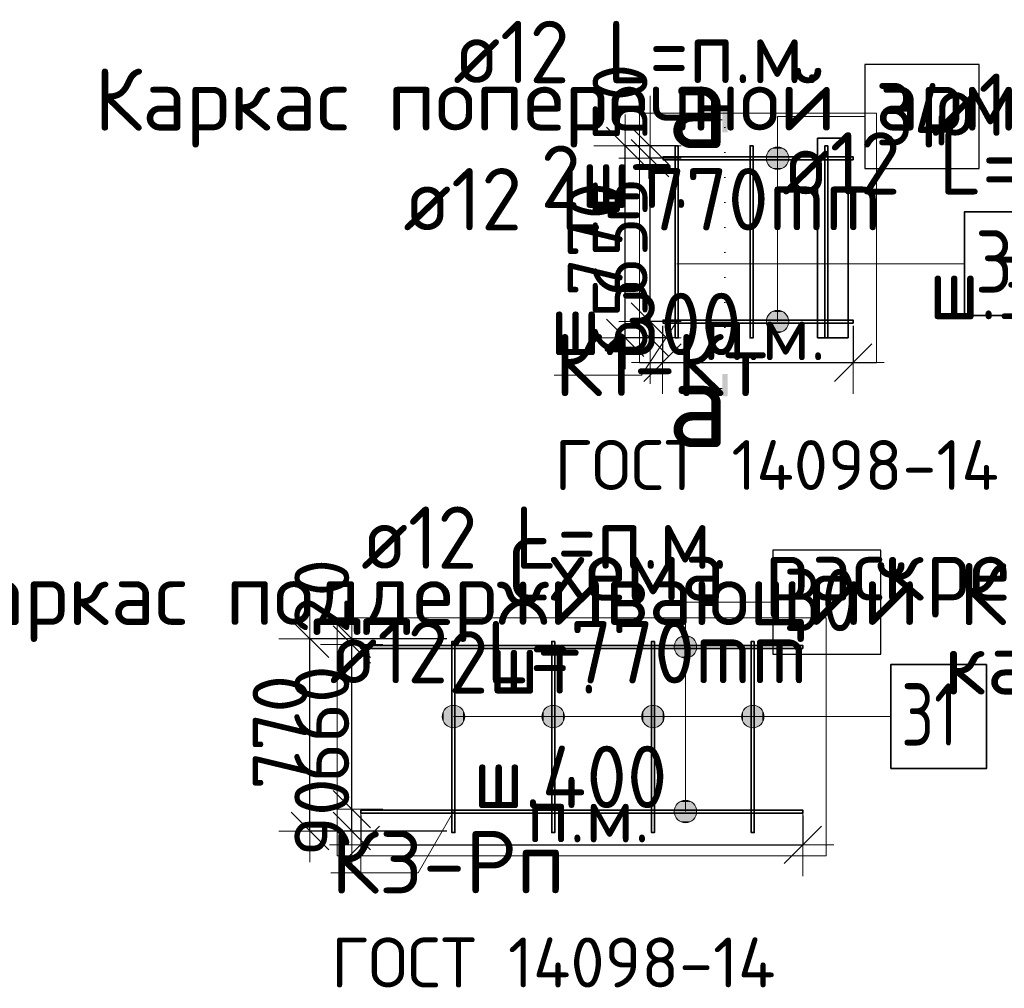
# Model space of a CAD drawing. Header units: millimetres. Extents: x -3725 to 93325, y -74170 to 82591.
# Tile 130 of 140: x 68368 to 72315, y 71222 to 75105. Entities that reach past the tile are written whole.
import ezdxf

# ---------------------------------------------------------------- set-up
doc = ezdxf.new("R2010")
doc.units = ezdxf.units.MM
doc.header["$PDMODE"] = 65
doc.linetypes.add('______9', pattern=[100, 0, -100])
doc.layers.add('_3700', color=7, linetype='Continuous')
for name, color, linetype, lineweight in [('Standard', 7, 'Continuous', 25), ('Арм.стержн. Доп. арматура', 180, 'Continuous', 35), ('Размерная линия_ общее', 7, 'Continuous', 13)]:
    doc.layers.add(name, color=color, linetype=linetype, lineweight=lineweight)
doc.layers.add('Арм.стержн. Фиксатор', color=7, linetype='Continuous', lineweight=35, true_color=0x501e0f)
doc.styles.add('ARIAL', font='ARIAL.TTF')
doc.styles.add('ISOCPEUR', font='ISOCPEUR')
doc.dimstyles.new('DIMSTYLE_3', dxfattribs={"dimtxt": 220, "dimasz": 250, "dimexe": 0, "dimexo": 0, "dimgap": 110, "dimtad": 2, "dimdec": 0, "dimrnd": 5, "dimzin": 12, "dimdsep": 46, "dimtxsty": 'ISOCPEUR', "dimblk1": 'ALL_ML_STRICH', "dimblk2": 'ALL_ML_STRICH', "dimsah": 1, "dimcen": 0, "dimclrd": 7, "dimclre": 256, "dimclrt": 7, "dimadec": 0, "dimazin": 0, "dimtfac": 1, "dimtdec": 0, "dimtix": 1, "dimtmove": 2, "dimatfit": 3, "dimfxl": 0, "dimtzin": 0, "dimlwd": 0, "dimlwe": -3, "dimarcsym": 0})
doc.dimstyles.new('DIMSTYLE_5', dxfattribs={"dimtxt": 220, "dimasz": 250, "dimexe": 0, "dimexo": 0, "dimgap": 110, "dimtad": 2, "dimdec": 0, "dimrnd": 5, "dimzin": 12, "dimdsep": 46, "dimtxsty": 'ISOCPEUR', "dimblk1": 'ALL_ML_STRICH', "dimblk2": 'ALL_ML_STRICH', "dimsah": 1, "dimcen": 0, "dimclrd": 7, "dimclre": 256, "dimclrt": 7, "dimadec": 0, "dimazin": 0, "dimtfac": 1, "dimtdec": 0, "dimtix": 1, "dimtmove": 2, "dimatfit": 3, "dimfxl": 0, "dimtvp": 1.2, "dimtzin": 0, "dimlwd": 0, "dimlwe": -3, "dimarcsym": 0})

# ---------------------------------------------------------------- blocks, each defined once
blk = doc.blocks.new('ALL_ML_STRICH')
at = {"color": 0, "linetype": 'ByBlock', "lineweight": -2}
for p, q in [((0, -0.5), (0, 0.5)), ((-0.3, -0.3), (0.3, 0.3)), ((-1, 0), (0.5, 0))]:
    blk.add_line(p, q, dxfattribs=at)
blk = doc.blocks.new('*D489')
at = {"layer": 'DEFPOINTS', "color": 7, "linetype": 'Continuous', "lineweight": 13, "transparency": 33554687}
for p in [(70945.3, 73897.7), (71709.3, 73897.7), (70945.3, 73730.3)]:
    blk.add_point(p, dxfattribs=at)
at = {"layer": 'Размерная линия_ общее', "color": 253, "linetype": 'Continuous', "lineweight": -2, "true_color": 0xa0a0a0, "transparency": 33554687}
for p, q in [((70945.3, 73877.7), (70945.3, 73730.3)), ((71709.3, 73877.7), (71709.3, 73730.3))]:
    blk.add_line(p, q, dxfattribs=at)
at = {"layer": 'Размерная линия_ общее', "color": 7, "linetype": 'Continuous', "lineweight": -2, "transparency": 33554687}
blk.add_line((70945.3, 73730.3), (71709.3, 73730.3), dxfattribs=at)
at = {"layer": 'Размерная линия_ общее', "color": 7, "linetype": 'Continuous', "lineweight": 13, "transparency": 33554687, "xscale": 250, "yscale": 250, "zscale": 250, "rotation": 180}
blk.add_blockref('ALL_ML_STRICH', (70945.3, 73730.3), dxfattribs=at)
at = {"layer": 'Размерная линия_ общее', "color": 7, "linetype": 'Continuous', "lineweight": 13, "transparency": 33554687, "xscale": 250, "yscale": 250, "zscale": 250}
blk.add_blockref('ALL_ML_STRICH', (71709.3, 73730.3), dxfattribs=at)
at = {"layer": 'Размерная линия_ общее', "color": 7, "linetype": 'Continuous', "lineweight": 13, "transparency": 33554687, "insert": (71107.3, 73960.3), "char_height": 220, "width": 11, "attachment_point": 1, "line_spacing_factor": 0.60241, "style": 'ISOCPEUR'}
blk.add_mtext('п.м.', dxfattribs=at)
blk = doc.blocks.new('*D490')
at = {"layer": 'DEFPOINTS', "color": 7, "linetype": 'Continuous', "lineweight": 13, "transparency": 33554687}
for p in [(71028, 74599.7), (70795.2, 73829.7), (71028, 73829.7)]:
    blk.add_point(p, dxfattribs=at)
at = {"layer": 'Размерная линия_ общее', "color": 253, "linetype": 'Continuous', "lineweight": -2, "true_color": 0xa0a0a0, "transparency": 33554687}
for p, q in [((71008, 74599.7), (70795.2, 74599.7)), ((71008, 73829.7), (70795.2, 73829.7))]:
    blk.add_line(p, q, dxfattribs=at)
at = {"layer": 'Размерная линия_ общее', "color": 7, "linetype": 'Continuous', "lineweight": -2, "transparency": 33554687}
blk.add_line((70795.2, 73829.7), (70795.2, 74599.7), dxfattribs=at)
at = {"layer": 'Размерная линия_ общее', "color": 7, "linetype": 'Continuous', "lineweight": 13, "transparency": 33554687, "xscale": 250, "yscale": 250, "zscale": 250}
for p, rotation in [((70795.2, 74599.7), 90), ((70795.2, 73829.7), 270)]:
    blk.add_blockref('ALL_ML_STRICH', p, dxfattribs=dict(at, rotation=rotation))
at = {"layer": 'Размерная линия_ общее', "color": 7, "linetype": 'Continuous', "lineweight": 13, "transparency": 33554687, "insert": (70675.2, 74225.7), "char_height": 220, "width": 660, "attachment_point": 5, "rotation": 90, "style": 'ISOCPEUR'}
blk.add_mtext('\\A1;{770}', dxfattribs=at)
blk = doc.blocks.new('*D491')
at = {"layer": 'DEFPOINTS', "color": 7, "linetype": 'Continuous', "lineweight": 13, "transparency": 33554687}
for p in [(71002.5, 73894.7), (70895.2, 73829.7), (71028, 73829.7)]:
    blk.add_point(p, dxfattribs=at)
at = {"layer": 'Размерная линия_ общее', "color": 253, "linetype": 'Continuous', "lineweight": -2, "true_color": 0xa0a0a0, "transparency": 33554687}
for p, q in [((70982.5, 73894.7), (70895.2, 73894.7)), ((71008, 73829.7), (70895.2, 73829.7))]:
    blk.add_line(p, q, dxfattribs=at)
at = {"layer": 'Размерная линия_ общее', "color": 7, "linetype": 'Continuous', "lineweight": -2, "transparency": 33554687}
blk.add_line((70895.2, 73829.7), (70895.2, 73894.7), dxfattribs=at)
at = {"layer": 'Размерная линия_ общее', "color": 7, "linetype": 'Continuous', "lineweight": 13, "transparency": 33554687, "xscale": 250, "yscale": 250, "zscale": 250}
for p, rotation in [((70895.2, 73829.7), 270), ((70895.2, 73894.7), 90)]:
    blk.add_blockref('ALL_ML_STRICH', p, dxfattribs=dict(at, rotation=rotation))
at = {"layer": 'Размерная линия_ общее', "color": 7, "linetype": 'Continuous', "lineweight": 13, "transparency": 33554687, "insert": (70775.2, 73910.6), "char_height": 220, "width": 440, "attachment_point": 5, "rotation": 90, "style": 'ISOCPEUR'}
blk.add_mtext('\\A1;{65}', dxfattribs=at)
blk = doc.blocks.new('*D492')
at = {"layer": 'DEFPOINTS', "color": 7, "linetype": 'Continuous', "lineweight": 13, "transparency": 33554687}
for p in [(71002.5, 74549.7), (70895.2, 73894.7), (71002.5, 73894.7)]:
    blk.add_point(p, dxfattribs=at)
at = {"layer": 'Размерная линия_ общее', "color": 253, "linetype": 'Continuous', "lineweight": -2, "true_color": 0xa0a0a0, "transparency": 33554687}
for p, q in [((70982.5, 74549.7), (70895.2, 74549.7)), ((70982.5, 73894.7), (70895.2, 73894.7))]:
    blk.add_line(p, q, dxfattribs=at)
at = {"layer": 'Размерная линия_ общее', "color": 7, "linetype": 'Continuous', "lineweight": -2, "transparency": 33554687}
blk.add_line((70895.2, 73894.7), (70895.2, 74549.7), dxfattribs=at)
at = {"layer": 'Размерная линия_ общее', "color": 7, "linetype": 'Continuous', "lineweight": 13, "transparency": 33554687, "xscale": 250, "yscale": 250, "zscale": 250}
for p, rotation in [((70895.2, 74549.7), 90), ((70895.2, 73894.7), 270)]:
    blk.add_blockref('ALL_ML_STRICH', p, dxfattribs=dict(at, rotation=rotation))
at = {"layer": 'Размерная линия_ общее', "color": 7, "linetype": 'Continuous', "lineweight": 13, "transparency": 33554687, "insert": (70775.2, 74233.2), "char_height": 220, "width": 660, "attachment_point": 5, "rotation": 90, "style": 'ISOCPEUR'}
blk.add_mtext('\\A1;{655}', dxfattribs=at)
blk = doc.blocks.new('*D493')
at = {"layer": 'DEFPOINTS', "color": 7, "linetype": 'Continuous', "lineweight": 13, "transparency": 33554687}
for p in [(71028, 74599.7), (70895.2, 74549.7), (71002.5, 74549.7)]:
    blk.add_point(p, dxfattribs=at)
at = {"layer": 'Размерная линия_ общее', "color": 253, "linetype": 'Continuous', "lineweight": -2, "true_color": 0xa0a0a0, "transparency": 33554687}
for p, q in [((71008, 74599.7), (70895.2, 74599.7)), ((70982.5, 74549.7), (70895.2, 74549.7))]:
    blk.add_line(p, q, dxfattribs=at)
at = {"layer": 'Размерная линия_ общее', "color": 7, "linetype": 'Continuous', "lineweight": -2, "transparency": 33554687}
blk.add_line((70895.2, 74549.7), (70895.2, 74599.7), dxfattribs=at)
at = {"layer": 'Размерная линия_ общее', "color": 7, "linetype": 'Continuous', "lineweight": 13, "transparency": 33554687, "xscale": 250, "yscale": 250, "zscale": 250}
for p, rotation in [((70895.2, 74549.7), 270), ((70895.2, 74599.7), 90)]:
    blk.add_blockref('ALL_ML_STRICH', p, dxfattribs=dict(at, rotation=rotation))
at = {"layer": 'Размерная линия_ общее', "color": 7, "linetype": 'Continuous', "lineweight": 13, "transparency": 33554687, "insert": (70775, 74773.6), "char_height": 220, "width": 440, "attachment_point": 5, "rotation": 90, "style": 'ISOCPEUR'}
blk.add_mtext('\\A1;{50}', dxfattribs=at)
blk = doc.blocks.new('СЛОЖНЫЙ_ОБЪЕКТ_8')
at = {"layer": '_3700', "linetype": 'Continuous', "lineweight": 25, "true_color": 0x000000, "transparency": 33554687}
blk.add_hatch(color=18, dxfattribs=at).paths.add_polyline_path([(71184.9, 74731.1), (71184.8, 74730.4), (71184.8, 74654.1), (71206.5, 74654.1), (71206.5, 74730.4), (71206.4, 74731.1), (71206.3, 74731.7), (71206.1, 74732.4), (71205.8, 74732.9), (71205.4, 74733.5), (71205, 74734), (71204.5, 74734.4), (71203.9, 74734.8), (71203.3, 74735.1), (71202.7, 74735.3), (71202.1, 74735.4), (71201.4, 74735.5), (71189.9, 74735.5), (71189.2, 74735.4), (71188.6, 74735.3), (71188, 74735.1), (71187.4, 74734.8), (71186.8, 74734.4), (71186.3, 74734), (71185.9, 74733.5), (71185.5, 74732.9), (71185.2, 74732.4), (71185, 74731.7)])
blk.add_hatch(color=18, dxfattribs=at).paths.add_polyline_path([(71184.9, 73599.6), (71184.8, 73600.2), (71184.8, 73684.2), (71206.5, 73684.2), (71206.5, 73600.2), (71206.4, 73599.6), (71206.3, 73598.9), (71206.1, 73598.3), (71205.8, 73597.7), (71205.4, 73597.1), (71205, 73596.7), (71204.5, 73596.2), (71203.9, 73595.9), (71203.3, 73595.6), (71202.7, 73595.3), (71202.1, 73595.2), (71201.4, 73595.2), (71189.9, 73595.2), (71189.2, 73595.2), (71188.6, 73595.3), (71188, 73595.6), (71187.4, 73595.9), (71186.8, 73596.2), (71186.3, 73596.7), (71185.9, 73597.1), (71185.5, 73597.7), (71185.2, 73598.3), (71185, 73598.9)], flags=16)
at = {"layer": '_3700', "color": 7, "linetype": 'Continuous', "lineweight": 13, "transparency": 33554687}
for p, q in [((71184.8, 74704.1), (71049.9, 74704.1)), ((71184.8, 73626.6), (71049.9, 73626.6))]:
    blk.add_line(p, q, dxfattribs=at)
at = {"layer": '_3700', "color": 7, "linetype": '______9', "lineweight": 13, "transparency": 33554687}
blk.add_line((71195.7, 74672.3), (71195.7, 73663), dxfattribs=at)
at = {"layer": '_3700', "color": 7, "linetype": 'Continuous', "lineweight": 13, "transparency": 33554687, "char_height": 350, "width": 420, "attachment_point": 5, "style": 'ISOCPEUR'}
for insert in [(71086.9, 74765.2), (71087.9, 73566.7)]:
    blk.add_mtext('\\A1;{\\fISOCPEUR|i0|b0;\\H350.000000;\\W1.000000;\\C7;а}\\P', dxfattribs=dict(at, insert=insert))
blk = doc.blocks.new('*D499')
at = {"layer": 'DEFPOINTS', "color": 7, "linetype": 'Continuous', "lineweight": 13, "transparency": 33554687}
for p in [(69750, 71940.6), (69699.4, 71852.6), (70101.1, 71852.6)]:
    blk.add_point(p, dxfattribs=at)
at = {"layer": 'Размерная линия_ общее', "color": 253, "linetype": 'Continuous', "lineweight": -2, "true_color": 0xa0a0a0, "transparency": 33554687}
for p, q in [((69699.4, 71940.6), (69699.4, 71940.6)), ((70001.1, 71852.6), (69699.4, 71852.6))]:
    blk.add_line(p, q, dxfattribs=at)
at = {"layer": 'Размерная линия_ общее', "color": 7, "linetype": 'Continuous', "lineweight": -2, "transparency": 33554687}
blk.add_line((69699.4, 71852.6), (69699.4, 71940.6), dxfattribs=at)
at = {"layer": 'Размерная линия_ общее', "color": 7, "linetype": 'Continuous', "lineweight": 13, "transparency": 33554687, "xscale": 250, "yscale": 250, "zscale": 250}
for p, rotation in [((69699.4, 71852.6), 270), ((69699.4, 71940.6), 90)]:
    blk.add_blockref('ALL_ML_STRICH', p, dxfattribs=dict(at, rotation=rotation))
at = {"layer": 'Размерная линия_ общее', "color": 7, "linetype": 'Continuous', "lineweight": 13, "transparency": 33554687, "insert": (69579.4, 71907.6), "char_height": 220, "width": 440, "attachment_point": 5, "rotation": 90, "style": 'ISOCPEUR'}
blk.add_mtext('\\A1;{90}', dxfattribs=at)
blk = doc.blocks.new('*D500')
at = {"layer": 'DEFPOINTS', "color": 7, "linetype": 'Continuous', "lineweight": 13, "transparency": 33554687}
for p in [(69762, 72600.6), (69699.4, 71940.6), (69750, 71940.6)]:
    blk.add_point(p, dxfattribs=at)
at = {"layer": 'Размерная линия_ общее', "color": 253, "linetype": 'Continuous', "lineweight": -2, "true_color": 0xa0a0a0, "transparency": 33554687}
for p, q in [((69699.4, 72600.6), (69699.4, 72600.6)), ((69699.4, 71940.6), (69699.4, 71940.6))]:
    blk.add_line(p, q, dxfattribs=at)
at = {"layer": 'Размерная линия_ общее', "color": 7, "linetype": 'Continuous', "lineweight": -2, "transparency": 33554687}
blk.add_line((69699.4, 71940.6), (69699.4, 72600.6), dxfattribs=at)
at = {"layer": 'Размерная линия_ общее', "color": 7, "linetype": 'Continuous', "lineweight": 13, "transparency": 33554687, "xscale": 250, "yscale": 250, "zscale": 250}
for p, rotation in [((69699.4, 72600.6), 90), ((69699.4, 71940.6), 270)]:
    blk.add_blockref('ALL_ML_STRICH', p, dxfattribs=dict(at, rotation=rotation))
at = {"layer": 'Размерная линия_ общее', "color": 7, "linetype": 'Continuous', "lineweight": 13, "transparency": 33554687, "insert": (69579.4, 72281.6), "char_height": 220, "width": 660, "attachment_point": 5, "rotation": 90, "style": 'ISOCPEUR'}
blk.add_mtext('\\A1;{660}', dxfattribs=at)
blk = doc.blocks.new('*D501')
at = {"layer": 'DEFPOINTS', "color": 7, "linetype": 'Continuous', "lineweight": 13, "transparency": 33554687}
for p in [(69699.4, 72600.6), (69762, 72600.6), (70101.1, 72622.6)]:
    blk.add_point(p, dxfattribs=at)
at = {"layer": 'Размерная линия_ общее', "color": 253, "linetype": 'Continuous', "lineweight": -2, "true_color": 0xa0a0a0, "transparency": 33554687}
for p, q in [((70001.1, 72622.6), (69699.4, 72622.6)), ((69699.4, 72600.6), (69699.4, 72600.6))]:
    blk.add_line(p, q, dxfattribs=at)
at = {"layer": 'Размерная линия_ общее', "color": 7, "linetype": 'Continuous', "lineweight": -2, "transparency": 33554687}
blk.add_line((69699.4, 72600.6), (69699.4, 72622.6), dxfattribs=at)
at = {"layer": 'Размерная линия_ общее', "color": 7, "linetype": 'Continuous', "lineweight": 13, "transparency": 33554687, "xscale": 250, "yscale": 250, "zscale": 250}
for p, rotation in [((69699.4, 72600.6), 270), ((69699.4, 72622.6), 90)]:
    blk.add_blockref('ALL_ML_STRICH', p, dxfattribs=dict(at, rotation=rotation))
at = {"layer": 'Размерная линия_ общее', "color": 7, "linetype": 'Continuous', "lineweight": 13, "transparency": 33554687, "insert": (69579.5, 72793), "char_height": 220, "width": 440, "attachment_point": 5, "rotation": 90, "style": 'ISOCPEUR'}
blk.add_mtext('\\A1;{20}', dxfattribs=at)
blk = doc.blocks.new('*D502')
at = {"layer": 'DEFPOINTS', "color": 7, "linetype": 'Continuous', "lineweight": 13, "transparency": 33554687}
for p in [(70101.1, 72622.6), (69532, 71852.6), (70101.1, 71852.6)]:
    blk.add_point(p, dxfattribs=at)
at = {"layer": 'Размерная линия_ общее', "color": 253, "linetype": 'Continuous', "lineweight": -2, "true_color": 0xa0a0a0, "transparency": 33554687}
for p, q in [((70081.1, 72622.6), (69532, 72622.6)), ((70081.1, 71852.6), (69532, 71852.6))]:
    blk.add_line(p, q, dxfattribs=at)
at = {"layer": 'Размерная линия_ общее', "color": 7, "linetype": 'Continuous', "lineweight": -2, "transparency": 33554687}
blk.add_line((69532, 71852.6), (69532, 72622.6), dxfattribs=at)
at = {"layer": 'Размерная линия_ общее', "color": 7, "linetype": 'Continuous', "lineweight": 13, "transparency": 33554687, "xscale": 250, "yscale": 250, "zscale": 250}
for p, rotation in [((69532, 72622.6), 90), ((69532, 71852.6), 270)]:
    blk.add_blockref('ALL_ML_STRICH', p, dxfattribs=dict(at, rotation=rotation))
at = {"layer": 'Размерная линия_ общее', "color": 7, "linetype": 'Continuous', "lineweight": 13, "transparency": 33554687, "insert": (69412, 72248.6), "char_height": 220, "width": 660, "attachment_point": 5, "rotation": 90, "style": 'ISOCPEUR'}
blk.add_mtext('\\A1;{770}', dxfattribs=at)
blk = doc.blocks.new('*D503')
at = {"layer": 'DEFPOINTS', "color": 7, "linetype": 'Continuous', "lineweight": 13, "transparency": 33554687}
for p in [(69735.3, 71934.6), (71507.3, 71934.6), (69735.3, 71797.3)]:
    blk.add_point(p, dxfattribs=at)
at = {"layer": 'Размерная линия_ общее', "color": 253, "linetype": 'Continuous', "lineweight": -2, "true_color": 0xa0a0a0, "transparency": 33554687}
for p, q in [((69735.3, 71914.6), (69735.3, 71797.3)), ((71507.3, 71914.6), (71507.3, 71797.3))]:
    blk.add_line(p, q, dxfattribs=at)
at = {"layer": 'Размерная линия_ общее', "color": 7, "linetype": 'Continuous', "lineweight": -2, "transparency": 33554687}
blk.add_line((69735.3, 71797.3), (71507.3, 71797.3), dxfattribs=at)
at = {"layer": 'Размерная линия_ общее', "color": 7, "linetype": 'Continuous', "lineweight": 13, "transparency": 33554687, "xscale": 250, "yscale": 250, "zscale": 250, "rotation": 180}
blk.add_blockref('ALL_ML_STRICH', (69735.3, 71797.3), dxfattribs=at)
at = {"layer": 'Размерная линия_ общее', "color": 7, "linetype": 'Continuous', "lineweight": 13, "transparency": 33554687, "xscale": 250, "yscale": 250, "zscale": 250}
blk.add_blockref('ALL_ML_STRICH', (71507.3, 71797.3), dxfattribs=at)
at = {"layer": 'Размерная линия_ общее', "color": 7, "linetype": 'Continuous', "lineweight": 13, "transparency": 33554687, "insert": (70401.3, 72027.3), "char_height": 220, "width": 11, "attachment_point": 1, "line_spacing_factor": 0.60241, "style": 'ISOCPEUR'}
blk.add_mtext('п.м.', dxfattribs=at)

msp = doc.modelspace()

# ---------------------------------------------------------------- hatches: boundary and pattern name
at = {"layer": 'Арм.стержн. Доп. арматура', "linetype": 'Continuous', "lineweight": 13, "transparency": 33554687}
for points in [[(71445.3, 74572.2), (71367.9, 74572.2), (71361.6, 74549.7)], [(71445.3, 74572.2), (71361.6, 74549.7), (71451.6, 74549.7)], [(71429.1, 74588.4), (71384.1, 74588.4), (71367.9, 74572.2)], [(71429.1, 74588.4), (71367.9, 74572.2), (71445.3, 74572.2)], [(71384.1, 74588.4), (71429.1, 74588.4), (71406.6, 74594.7)], [(71451.6, 74549.7), (71361.6, 74549.7), (71367.9, 74527.2)], [(71451.6, 74549.7), (71367.9, 74527.2), (71445.3, 74527.2)], [(71445.3, 74527.2), (71367.9, 74527.2), (71384.1, 74511)], [(71445.3, 74527.2), (71384.1, 74511), (71429.1, 74511)], [(71429.1, 74511), (71384.1, 74511), (71406.6, 74504.7)], [(71429.1, 73933.4), (71384.1, 73933.4), (71367.9, 73917.2)], [(71429.1, 73933.4), (71367.9, 73917.2), (71445.3, 73917.2)], [(71384.1, 73933.4), (71429.1, 73933.4), (71406.6, 73939.7)], [(71445.3, 73917.2), (71367.9, 73917.2), (71361.6, 73894.7)], [(71445.3, 73917.2), (71361.6, 73894.7), (71451.6, 73894.7)], [(71451.6, 73894.7), (71361.6, 73894.7), (71367.9, 73872.2)], [(71451.6, 73894.7), (71367.9, 73872.2), (71445.3, 73872.2)], [(71445.3, 73872.2), (71367.9, 73872.2), (71384.1, 73856)], [(71445.3, 73872.2), (71384.1, 73856), (71429.1, 73856)], [(71429.1, 73856), (71384.1, 73856), (71406.6, 73849.7)]]:
    msp.add_hatch(color=7, dxfattribs=at).paths.add_polyline_path(points)
at = {"layer": 'Арм.стержн. Фиксатор', "linetype": 'Continuous', "lineweight": 13, "transparency": 33554687}
for points in [[(71014.6, 72629.3), (71059.6, 72629.3), (71037.1, 72635.6)], [(71075.8, 72613.1), (70998.4, 72613.1), (70992.1, 72590.6)], [(71075.8, 72613.1), (70992.1, 72590.6), (71082.1, 72590.6)], [(71082.1, 72590.6), (70992.1, 72590.6), (70998.4, 72568.1)], [(71059.6, 72629.3), (71014.6, 72629.3), (70998.4, 72613.1)], [(71059.6, 72629.3), (70998.4, 72613.1), (71075.8, 72613.1)], [(71082.1, 72590.6), (70998.4, 72568.1), (71075.8, 72568.1)], [(71075.8, 72568.1), (70998.4, 72568.1), (71014.6, 72551.9)], [(71075.8, 72568.1), (71014.6, 72551.9), (71059.6, 72551.9)], [(71059.6, 72551.9), (71014.6, 72551.9), (71037.1, 72545.6)], [(70107.1, 72266.3), (70107.1, 72356.3), (70084.6, 72350)], [(70129.6, 72272.6), (70129.6, 72350), (70107.1, 72356.3)], [(70129.6, 72272.6), (70107.1, 72356.3), (70107.1, 72266.3)], [(70507.1, 72266.3), (70507.1, 72356.3), (70484.6, 72350)], [(70529.6, 72272.6), (70529.6, 72350), (70507.1, 72356.3)], [(70529.6, 72272.6), (70507.1, 72356.3), (70507.1, 72266.3)], [(70907.1, 72266.3), (70907.1, 72356.3), (70884.6, 72350)], [(70929.6, 72272.6), (70929.6, 72350), (70907.1, 72356.3)], [(70929.6, 72272.6), (70907.1, 72356.3), (70907.1, 72266.3)], [(71307.1, 72266.3), (71307.1, 72356.3), (71284.6, 72350)], [(71329.6, 72272.6), (71329.6, 72350), (71307.1, 72356.3)], [(71329.6, 72272.6), (71307.1, 72356.3), (71307.1, 72266.3)], [(70068.4, 72288.8), (70068.4, 72333.8), (70062.1, 72311.3)], [(70084.6, 72272.6), (70084.6, 72350), (70068.4, 72333.8)], [(70084.6, 72272.6), (70068.4, 72333.8), (70068.4, 72288.8)], [(70107.1, 72266.3), (70084.6, 72350), (70084.6, 72272.6)], [(70145.8, 72288.8), (70145.8, 72333.8), (70129.6, 72350)], [(70145.8, 72288.8), (70129.6, 72350), (70129.6, 72272.6)], [(70145.8, 72333.8), (70145.8, 72288.8), (70152.1, 72311.3)], [(70468.4, 72288.8), (70468.4, 72333.8), (70462.1, 72311.3)], [(70484.6, 72272.6), (70484.6, 72350), (70468.4, 72333.8)], [(70484.6, 72272.6), (70468.4, 72333.8), (70468.4, 72288.8)], [(70507.1, 72266.3), (70484.6, 72350), (70484.6, 72272.6)], [(70545.8, 72288.8), (70545.8, 72333.8), (70529.6, 72350)], [(70545.8, 72288.8), (70529.6, 72350), (70529.6, 72272.6)], [(70545.8, 72333.8), (70545.8, 72288.8), (70552.1, 72311.3)], [(70868.4, 72288.8), (70868.4, 72333.8), (70862.1, 72311.3)], [(70884.6, 72272.6), (70884.6, 72350), (70868.4, 72333.8)], [(70884.6, 72272.6), (70868.4, 72333.8), (70868.4, 72288.8)], [(70907.1, 72266.3), (70884.6, 72350), (70884.6, 72272.6)], [(70945.8, 72288.8), (70945.8, 72333.8), (70929.6, 72350)], [(70945.8, 72288.8), (70929.6, 72350), (70929.6, 72272.6)], [(70945.8, 72333.8), (70945.8, 72288.8), (70952.1, 72311.3)], [(71268.4, 72288.8), (71268.4, 72333.8), (71262.1, 72311.3)], [(71284.6, 72272.6), (71284.6, 72350), (71268.4, 72333.8)], [(71284.6, 72272.6), (71268.4, 72333.8), (71268.4, 72288.8)], [(71307.1, 72266.3), (71284.6, 72350), (71284.6, 72272.6)], [(71345.8, 72288.8), (71345.8, 72333.8), (71329.6, 72350)], [(71345.8, 72288.8), (71329.6, 72350), (71329.6, 72272.6)], [(71345.8, 72333.8), (71345.8, 72288.8), (71352.1, 72311.3)], [(71059.6, 71969.3), (71014.6, 71969.3), (70998.4, 71953.1)], [(71059.6, 71969.3), (70998.4, 71953.1), (71075.8, 71953.1)], [(71014.6, 71969.3), (71059.6, 71969.3), (71037.1, 71975.6)], [(71075.8, 71953.1), (70998.4, 71953.1), (70992.1, 71930.6)], [(71075.8, 71953.1), (70992.1, 71930.6), (71082.1, 71930.6)], [(71082.1, 71930.6), (70992.1, 71930.6), (70998.4, 71908.1)], [(71082.1, 71930.6), (70998.4, 71908.1), (71075.8, 71908.1)], [(71075.8, 71908.1), (70998.4, 71908.1), (71014.6, 71891.9)], [(71075.8, 71908.1), (71014.6, 71891.9), (71059.6, 71891.9)], [(71059.6, 71891.9), (71014.6, 71891.9), (71037.1, 71885.6)]]:
    msp.add_hatch(color=7, dxfattribs=at).paths.add_polyline_path(points)

# ---------------------------------------------------------------- linework, layer by layer
at = {"layer": 'Standard', "color": 52, "linetype": 'Continuous', "lineweight": 13, "transparency": 33554687}
for p, q in [((71689.1, 74629.7), (71567, 74629.7)), ((71567, 74629.7), (71689.1, 74629.7)), ((71567, 74629.7), (71567, 73829.7)), ((71567, 73829.7), (71567, 74629.7)), ((71689.1, 73829.7), (71689.1, 74629.7)), ((71689.1, 74629.7), (71689.1, 73829.7)), ((71567, 73829.7), (71689.1, 73829.7)), ((71689.1, 73829.7), (71567, 73829.7))]:
    msp.add_line(p, q, dxfattribs=at)
at = {"layer": 'Standard', "color": 52, "linetype": 'Continuous', "lineweight": 35, "transparency": 33554687}
for p, q in [((71689.1, 74629.7), (71567, 74629.7)), ((71567, 74629.7), (71689.1, 74629.7)), ((71567, 74629.7), (71567, 73829.7)), ((71567, 73829.7), (71567, 74629.7)), ((71689.1, 73829.7), (71689.1, 74629.7)), ((71689.1, 74629.7), (71689.1, 73829.7)), ((71567, 73829.7), (71689.1, 73829.7)), ((71689.1, 73829.7), (71567, 73829.7))]:
    msp.add_line(p, q, dxfattribs=at)
at = {"layer": 'Standard', "color": 7, "linetype": 'Continuous', "lineweight": 18, "transparency": 33554687}
for points in [[(70853.3, 73729.7), (71803.3, 73729.7), (71803.3, 74729.7), (70853.3, 74729.7), (70853.3, 73729.7)], [(69641.3, 71752.6), (71601.3, 71752.6), (71601.3, 72706.6), (69641.3, 72706.6), (69641.3, 71752.6)]]:
    msp.add_lwpolyline(points, dxfattribs=at)
at = {"layer": 'Standard', "color": 7, "linetype": 'Continuous', "lineweight": 13, "transparency": 33554687}
for points in [[(71002.5, 73894.7), (70860.9, 73679.4), (70510.9, 73679.4)], [(70107.1, 71930.6), (69965.4, 71685.3), (69615.4, 71685.3)]]:
    msp.add_lwpolyline(points, dxfattribs=at)
at = {"layer": 'Арм.стержн. Доп. арматура', "color": 7, "linetype": 'Continuous', "lineweight": 13, "transparency": 33554687}
for p, q in [((71406.6, 74717.3), (71756.6, 74717.3)), ((71406.6, 74717.3), (71406.6, 73894.7)), ((71406.6, 74717.3), (71406.6, 74549.7)), ((71406.6, 74594.7), (71406.6, 74594.7)), ((71361.6, 74549.7), (71361.6, 74549.7)), ((71451.6, 74549.7), (71451.6, 74549.7)), ((71406.6, 74504.7), (71406.6, 74504.7)), ((71686.3, 74127), (71002.5, 74127)), ((71686.3, 74127), (71302.5, 74127)), ((71686.3, 74127), (71602.5, 74127)), ((71686.3, 74127), (72156.3, 74127)), ((71406.6, 73939.7), (71406.6, 73939.7)), ((71361.6, 73894.7), (71361.6, 73894.7)), ((71451.6, 73894.7), (71451.6, 73894.7)), ((71406.6, 73849.7), (71406.6, 73849.7))]:
    msp.add_line(p, q, dxfattribs=at)
at = {"layer": 'Арм.стержн. Доп. арматура', "color": 7, "linetype": 'Continuous', "lineweight": 25, "transparency": 33554687}
msp.add_lwpolyline([(71756.6, 74509), (72214.9, 74509), (72214.9, 74925.6), (71756.6, 74925.6), (71756.6, 74509)], dxfattribs=at)
at = {"layer": 'Арм.стержн. Доп. арматура', "color": 34, "linetype": 'Continuous', "lineweight": 35, "transparency": 33554687}
for points in [[(71008.5, 74599.7), (71008.5, 73829.7), (70996.5, 73829.7), (70996.5, 74599.7), (71008.5, 74599.7)], [(71308.5, 74599.7), (71308.5, 73829.7), (71296.5, 73829.7), (71296.5, 74599.7), (71308.5, 74599.7)], [(71608.5, 74599.7), (71608.5, 73829.7), (71596.5, 73829.7), (71596.5, 74599.7), (71608.5, 74599.7)], [(71709.3, 74543.7), (70947.3, 74543.7), (70947.3, 74555.7), (71709.3, 74555.7), (71709.3, 74543.7)], [(71709.3, 73888.7), (70947.3, 73888.7), (70947.3, 73900.7), (71709.3, 73900.7), (71709.3, 73888.7)]]:
    msp.add_lwpolyline(points, dxfattribs=at)
at = {"layer": 'Арм.стержн. Доп. арматура', "color": 7, "linetype": 'Continuous', "lineweight": 35, "transparency": 33554687}
msp.add_lwpolyline([(72156.3, 73918.6), (72589.6, 73918.6), (72589.6, 74335.3), (72156.3, 74335.3), (72156.3, 73918.6)], dxfattribs=at)
at = {"layer": 'Арм.стержн. Доп. арматура', "color": 7, "linetype": 'Continuous', "lineweight": 13, "transparency": 33554687}
for centre in [(71406.6, 74549.7), (71406.6, 73894.7)]:
    msp.add_circle(centre, 45, dxfattribs=at)
at = {"layer": 'Арм.стержн. Фиксатор', "color": 7, "linetype": 'Continuous', "lineweight": 13, "transparency": 33554687}
for p, q in [((71037.1, 72770.4), (71387.1, 72770.4)), ((71037.1, 72770.4), (71037.1, 71930.6)), ((71037.1, 72770.4), (71037.1, 72590.6)), ((71037.1, 72635.6), (71037.1, 72635.6)), ((70992.1, 72590.6), (70992.1, 72590.6)), ((71082.1, 72590.6), (71082.1, 72590.6)), ((71037.1, 72545.6), (71037.1, 72545.6)), ((70107.1, 72356.3), (70107.1, 72356.3)), ((70507.1, 72356.3), (70507.1, 72356.3)), ((70907.1, 72356.3), (70907.1, 72356.3)), ((71307.1, 72356.3), (71307.1, 72356.3)), ((70062.1, 72311.3), (70062.1, 72311.3)), ((71390.5, 72311.3), (70107.1, 72311.3)), ((70152.1, 72311.3), (70152.1, 72311.3)), ((70462.1, 72311.3), (70462.1, 72311.3)), ((71390.5, 72311.3), (70507.1, 72311.3)), ((70552.1, 72311.3), (70552.1, 72311.3)), ((70862.1, 72311.3), (70862.1, 72311.3)), ((71390.5, 72311.3), (70907.1, 72311.3)), ((70952.1, 72311.3), (70952.1, 72311.3)), ((71262.1, 72311.3), (71262.1, 72311.3)), ((71390.5, 72311.3), (71307.1, 72311.3)), ((71352.1, 72311.3), (71352.1, 72311.3)), ((71390.5, 72311.3), (71860.5, 72311.3)), ((70107.1, 72266.3), (70107.1, 72266.3)), ((70507.1, 72266.3), (70507.1, 72266.3)), ((70907.1, 72266.3), (70907.1, 72266.3)), ((71307.1, 72266.3), (71307.1, 72266.3)), ((71037.1, 71975.6), (71037.1, 71975.6)), ((70992.1, 71930.6), (70992.1, 71930.6)), ((71082.1, 71930.6), (71082.1, 71930.6)), ((71037.1, 71885.6), (71037.1, 71885.6))]:
    msp.add_line(p, q, dxfattribs=at)
at = {"layer": 'Арм.стержн. Фиксатор', "color": 7, "linetype": 'Continuous', "lineweight": 25, "transparency": 33554687}
msp.add_lwpolyline([(71387.1, 72562), (71820.4, 72562), (71820.4, 72978.7), (71387.1, 72978.7), (71387.1, 72562)], dxfattribs=at)
at = {"layer": 'Арм.стержн. Фиксатор', "color": 34, "linetype": 'Continuous', "lineweight": 35, "transparency": 33554687}
for points in [[(69735.3, 72596.6), (71507.3, 72596.6), (71507.3, 72584.6), (69735.3, 72584.6), (69735.3, 72596.6)], [(70113.1, 72612.6), (70113.1, 71846.6), (70101.1, 71846.6), (70101.1, 72612.6), (70113.1, 72612.6)], [(70513.1, 72612.6), (70513.1, 71846.6), (70501.1, 71846.6), (70501.1, 72612.6), (70513.1, 72612.6)], [(70913.1, 72612.6), (70913.1, 71846.6), (70901.1, 71846.6), (70901.1, 72612.6), (70913.1, 72612.6)], [(71313.1, 72612.6), (71313.1, 71846.6), (71301.1, 71846.6), (71301.1, 72612.6), (71313.1, 72612.6)], [(69735.3, 71936.6), (71507.3, 71936.6), (71507.3, 71924.6), (69735.3, 71924.6), (69735.3, 71936.6)]]:
    msp.add_lwpolyline(points, dxfattribs=at)
at = {"layer": 'Арм.стержн. Фиксатор', "color": 7, "linetype": 'Continuous', "lineweight": 35, "transparency": 33554687}
msp.add_lwpolyline([(71860.5, 72102.9), (72243.8, 72102.9), (72243.8, 72519.6), (71860.5, 72519.6), (71860.5, 72102.9)], dxfattribs=at)
at = {"layer": 'Арм.стержн. Фиксатор', "color": 7, "linetype": 'Continuous', "lineweight": 13, "transparency": 33554687}
for centre in [(71037.1, 72590.6), (70107.1, 72311.3), (70507.1, 72311.3), (70907.1, 72311.3), (71307.1, 72311.3), (71037.1, 71930.6)]:
    msp.add_circle(centre, 45, dxfattribs=at)

# ---------------------------------------------------------------- block references
at = {"layer": '_3700', "color": 18, "linetype": 'Continuous', "lineweight": 25, "true_color": 0x000000, "transparency": 33554687}
msp.add_blockref('СЛОЖНЫЙ_ОБЪЕКТ_8', (0, 0), dxfattribs=at)

# ---------------------------------------------------------------- texts
at = {"layer": 'Standard', "color": 7, "linetype": 'Continuous', "lineweight": 13, "transparency": 33554687, "char_height": 250, "attachment_point": 2, "style": 'ISOCPEUR'}
for s, insert, width in [('\\A1;{\\fISOCPEUR|i0|b0;\\H250.000000;\\W1.000000;\\C7;Каркас поперечной арматуры Кр-1}\\P', (71382.8, 74910.5), 5647.778), ('\\A1;{\\fISOCPEUR|i0|b0;\\H250.000000;\\W1.000000;\\C7;Каркас поддерживающий Крп-1}\\P', (70503.5, 72928.4), 5009.994)]:
    msp.add_mtext(s, dxfattribs=dict(at, insert=insert, width=width))
at = {"layer": 'Standard', "color": 7, "linetype": 'Continuous', "lineweight": 13, "transparency": 33554687, "char_height": 250, "style": 'ARIAL'}
for s, insert, width, attachment_point, line_spacing_factor in [('\\A1;{\\fISOCPEUR|i0|b0;\\H250.000000;\\W1.000000;\\C7;К1-Кт}\\P{\\fISOCPEUR|i0|b0;\\H200.000000;\\W1.000000;\\C7;ГОСТ 14098-14}\\P', (70512.3, 73846.5), 2228.544, 1, 1.024096), ('\\A1;{\\fISOCPEUR|i0|b0;\\H250.000000;\\W1.000000;\\C7;Схема раскрепления поддерживающих}\\P{\\fISOCPEUR|i0|b0;\\H250.000000;\\W1.000000;\\C7;каркасов  Крп-1}\\P', (73325, 73026.4), 6078.52, 2, 0.903614), ('\\A1;{\\fISOCPEUR|i0|b0;\\H250.000000;\\W1.000000;\\C7;К3-Рп}\\P{\\fISOCPEUR|i0|b0;\\H200.000000;\\W1.000000;\\C7;ГОСТ 14098-14}\\P', (69616.9, 71852.4), 2223.136, 1, 1.024096)]:
    msp.add_mtext(s, dxfattribs=dict(at, insert=insert, width=width, attachment_point=attachment_point, line_spacing_factor=line_spacing_factor))
at = {"layer": 'Арм.стержн. Доп. арматура', "color": 7, "linetype": 'Continuous', "lineweight": 25, "transparency": 33554687, "char_height": 250, "attachment_point": 7, "style": 'ISOCPEUR'}
for s, insert, width in [('\\W0.94;ø12 L=п.м.', (70106.6, 74850.6), 1666.526), ('\\W0.94;ø12 L=п.м.', (72024.3, 74639.1), 1666.526), ('\\W0.88;34', (71798.3, 74600.6), 484.994), ('\\W0.96;ø12 L=770mm ', (71424.3, 74404.1), 2268.514), ('\\W0.94;2шт. ', (70456.6, 74350.6), 967.739), ('\\W0.96;ø12 L=770mm ', (69906.3, 74260.3), 2268.514), ('\\W0.87;33', (72197.9, 74010.3), 459.01), ('\\W0.95;ш.300 ', (72011.8, 73904.1), 1093.33), ('\\W0.95;ш.300 ', (70493.8, 73760.3), 1093.33)]:
    msp.add_mtext(s, dxfattribs=dict(at, insert=insert, width=width))
at = {"layer": 'Арм.стержн. Фиксатор', "color": 7, "linetype": 'Continuous', "lineweight": 25, "transparency": 33554687, "char_height": 250, "attachment_point": 7, "style": 'ISOCPEUR'}
for s, insert, width in [('\\W0.94;ø12 L=п.м.', (69737.1, 72903.7), 1666.526), ('\\W0.87;30', (71428.8, 72653.7), 459.01), ('\\W0.96;ø12 L=770mm ', (69610.5, 72444.6), 2268.514), ('\\W0.94;2шт. ', (70087.1, 72403.7), 967.739), ('\\W0.75;31', (71902.2, 72194.6), 393.567), ('\\W0.95;ш.400 ', (70185.5, 71944.6), 1118.529)]:
    msp.add_mtext(s, dxfattribs=dict(at, insert=insert, width=width))

# ---------------------------------------------------------------- dimensions: what is measured, and where the dimension line sits
at = {"layer": 'Размерная линия_ общее', "color": 7, "linetype": 'Continuous', "lineweight": 13, "transparency": 33554687}
for base, p1, p2, dimstyle, picture, middle in [((70895.2, 74599.7), (70982.5, 74549.7), (71008, 74599.7), 'DIMSTYLE_5', '*D493', (70775, 74773.6)), ((70795.2, 74599.7), (71008, 73829.7), (71008, 74599.7), 'DIMSTYLE_3', '*D490', (70675.2, 74225.7)), ((70895.2, 74549.7), (70982.5, 73894.7), (70982.5, 74549.7), 'DIMSTYLE_3', '*D492', (70775.2, 74233.2)), ((70895.2, 73894.7), (71008, 73829.7), (70982.5, 73894.7), 'DIMSTYLE_5', '*D491', (70775.2, 73910.6)), ((69699.4, 72622.6), (69699.4, 72600.6), (70001.1, 72622.6), 'DIMSTYLE_5', '*D501', (69579.5, 72793)), ((69532, 72622.6), (70081.1, 71852.6), (70081.1, 72622.6), 'DIMSTYLE_3', '*D502', (69412, 72248.6)), ((69699.4, 72600.6), (69699.4, 71940.6), (69699.4, 72600.6), 'DIMSTYLE_3', '*D500', (69579.4, 72281.6)), ((69699.4, 71940.6), (70001.1, 71852.6), (69699.4, 71940.6), 'DIMSTYLE_5', '*D499', (69579.4, 71907.6))]:
    dim = msp.add_linear_dim(base=base, p1=p1, p2=p2, angle=90, dimstyle=dimstyle, override={"dimpost": '<>', "dimclrd": 7, "dimclre": 253, "dimclrt": 7, "dimlwd": 0, "dimlwe": 65533}, dxfattribs=at)
    dim.commit()
    dim.dimension.update_dxf_attribs({"geometry": picture, "text_midpoint": middle, "dimtype": 160})
for base, p1, p2, picture, middle in [((71709.3, 73730.3), (70945.3, 73877.7), (71709.3, 73877.7), '*D489', (71327.3, 73840.3)), ((71507.3, 71797.3), (69735.3, 71914.6), (71507.3, 71914.6), '*D503', (70621.3, 71907.3))]:
    dim = msp.add_linear_dim(base=base, p1=p1, p2=p2, text='п.м.', dimstyle='DIMSTYLE_3', override={"dimpost": '<>', "dimclrd": 7, "dimclre": 253, "dimclrt": 7, "dimlwd": 0, "dimlwe": 65533}, dxfattribs=at)
    dim.commit()
    dim.dimension.update_dxf_attribs({"geometry": picture, "text_midpoint": middle, "dimtype": 160})

doc.saveas('drawing.dxf')
